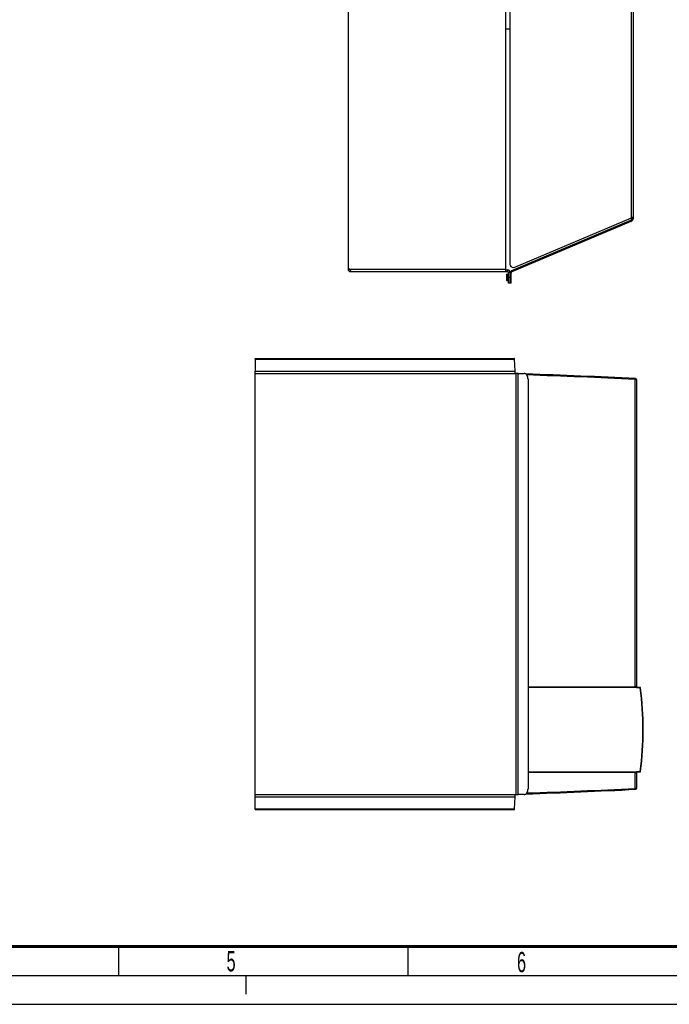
# Model space of a CAD drawing. Header units: millimetres. Extents: x 0 to 594, y 0 to 420.
# Tile 2 of 40: x 185 to 297, y 0 to 170. Entities that reach past the tile are written whole.
import ezdxf

# ---------------------------------------------------------------- set-up
doc = ezdxf.new("R2010")
doc.units = ezdxf.units.MM
doc.header["$LTSCALE"] = 32.67
doc.linetypes.add('DASHED', pattern=[0.2, 0.1, -0.1])
doc.layers.get('0').update_dxf_attribs({"linetype": 'CONTINUOUS'})
doc.layers.add('02___PRT_ALL_AXES', color=7, linetype='CONTINUOUS')
doc.layers.add('ROUNDS', color=7, linetype='CONTINUOUS')
doc.styles.add('TEXTSTYLE_2', font='txt', dxfattribs={"width": 0.6})

msp = doc.modelspace()

# ---------------------------------------------------------------- linework, layer by layer
at = {"color": 9, "linetype": 'CONTINUOUS'}
for p, q in [((290.6932, 136.0124), (290.6932, 176.0195)), ((290.5856, 135.3669), (290.5074, 135.551)), ((268.9128, 127.0842), (242.0031, 127.0842)), ((269.3128, 126.6842), (269.3128, 126.9842)), ((269.4128, 126.5842), (269.7128, 126.5842)), ((269.9565, 126.8277), (270.0346, 126.6436)), ((225.6402, 111.5651), (270.4512, 111.5651)), ((225.6064, 109.4718), (270.562, 109.4718)), ((225.6143, 109.0888), (270.5699, 109.0888)), ((270.7869, 36.2753), (270.7869, 109.0888)), ((271.1336, 36.2753), (271.1336, 109.0888)), ((291.2867, 108.0365), (291.2867, 54.9899)), ((291.2867, 108.0365), (291.4242, 108.0332)), ((291.4242, 108.0332), (291.5222, 108.0309)), ((291.5222, 108.0309), (291.5577, 108.03)), ((291.5604, 54.7933), (272.8163, 54.7933)), ((291.2867, 54.9899), (291.5577, 54.9899)), ((291.5604, 54.7933), (291.7664, 54.7753)), ((291.7664, 54.7753), (291.9723, 54.7572)), ((291.9723, 54.7572), (292.1783, 54.7392)), ((272.8163, 40.1708), (291.5604, 40.1708)), ((291.5577, 39.9742), (291.2867, 39.9742)), ((291.2867, 39.9742), (291.2867, 37.3276)), ((291.6994, 40.183), (291.5604, 40.1708)), ((291.7664, 40.1888), (291.6994, 40.183)), ((291.9723, 40.2068), (291.7664, 40.1888)), ((292.1783, 40.2248), (291.9723, 40.2068)), ((225.6064, 35.8923), (270.562, 35.8923)), ((225.6143, 36.2753), (270.5699, 36.2753)), ((291.4045, 37.3304), (291.2867, 37.3276)), ((291.5577, 37.334), (291.4045, 37.3304)), ((225.6402, 33.799), (270.4512, 33.799))]:
    msp.add_line(p, q, dxfattribs=at)
at = {"color": 3, "linetype": 'CONTINUOUS'}
for p, q in [((291.073, 136.1033), (291.073, 176.0261)), ((290.5856, 135.3669), (270.0346, 126.6436)), ((291.073, 136.1738), (291.0555, 136.1738)), ((242.2027, 126.6842), (269.3128, 126.6842)), ((268.9128, 127.0842), (268.9128, 126.6842)), ((225.601, 36.2753), (225.601, 109.0888))]:
    msp.add_line(p, q, dxfattribs=at)
at = {"color": 7, "linetype": 'CONTINUOUS'}
for p, q in [((268.9128, 168.6842), (269.6783, 168.6842)), ((290.5074, 135.551), (269.9565, 126.8277)), ((291.073, 136.1033), (290.9381, 136.1033)), ((241.7128, 127.1254), (241.9753, 127.0982)), ((242.1107, 126.6842), (242.1107, 126.8777)), ((268.9128, 126.9842), (269.3128, 126.9842)), ((269.7128, 126.4595), (269.9128, 126.4595)), ((225.6402, 111.5651), (225.6064, 109.4718)), ((225.6354, 111.682), (270.4369, 111.682)), ((270.562, 109.4718), (270.4512, 111.5651)), ((225.6143, 36.2753), (225.6143, 109.0888)), ((271.1336, 109.0888), (270.5699, 109.0888)), ((291.5577, 108.03), (291.5577, 54.9899)), ((291.5577, 54.8433), (272.8163, 54.8433)), ((292.1777, 54.789), (291.5577, 54.8433)), ((272.8163, 40.1208), (291.5577, 40.1208)), ((291.5577, 40.1208), (292.1777, 40.175)), ((291.5577, 39.9742), (291.5577, 37.334)), ((225.6402, 33.799), (225.6064, 35.8923)), ((270.4512, 33.799), (270.562, 35.8923)), ((270.5699, 36.2753), (271.1336, 36.2753)), ((225.6354, 33.682), (270.4369, 33.682)), ((202, 10), (202, 5)), ((252, 10), (252, 5)), ((0, 0), (594, 0))]:
    msp.add_line(p, q, dxfattribs=at)
at = {"color": 2, "linetype": 'CONTINUOUS'}
msp.add_line((15, 5), (589, 5), dxfattribs=at)
at = {"color": 7, "linetype": 'DASHED'}
msp.add_line((224, 5), (224, 0), dxfattribs=at)
at = {"color": 7, "linetype": 'CONTINUOUS', "const_width": 0.5}
msp.add_lwpolyline([(584, 10), (20, 10)], dxfattribs=at)
at = {"color": 7, "linetype": 'CONTINUOUS'}
for centre, radius, start, end in [((290.273, 136.1033), 0.6, 293, 357.071779), ((269.3128, 126.5842), 0.4, 0, 90), ((270.1128, 126.4595), 0.4, 113, 180), ((238.852, -918.3047), 1027.8389, 87.0691627, 88.1278869), ((291.3977, 108.03), 0.16, 0, 87.069163), ((291.7177, 54.9899), 0.16, 179.999727, 265), ((292.169, 54.6894), 0.1, 7.407967, 85), ((236.7356, 47.482), 56, 352.591995, 7.407967), ((291.7177, 39.9742), 0.16, 123.784382, 180.000246), ((292.169, 40.2747), 0.1, 275, 352.592033), ((238.852, 1063.6687), 1027.8389, 271.8721131, 272.9308373), ((291.3977, 37.334), 0.16, 272.930837, 360)]:
    msp.add_arc(centre, radius, start, end, dxfattribs=at)
at = {"color": 3, "linetype": 'CONTINUOUS'}
for centre, radius, start, end in [((290.273, 136.1033), 0.8, 293, 360), ((290.1009, 138.1027), 2.1699, 290.195137, 290.731852), ((242.1107, 127.0842), 0.4, 174.084799, 270), ((269.3128, 126.5842), 0.1, 0, 90), ((270.1128, 126.4595), 0.2, 113, 180), ((221.839, 109.0937), 3.7619, 359.924538, 1.5986)]:
    msp.add_arc(centre, radius, start, end, dxfattribs=at)
at = {"color": 9, "linetype": 'CONTINUOUS'}
for centre, radius, start, end in [((238.8858, -918.2587), 1027.6321, 87.0771101, 88.1201934), ((236.512, 47.482), 56.1766, 352.622082, 7.377918), ((238.9666, 1061.6927), 1025.7003, 271.8788324, 272.9238791)]:
    msp.add_arc(centre, radius, start, end, dxfattribs=at)
at = {"color": 3, "linetype": 'CONTINUOUS'}
for points in [[(290.85, 136.0662), (290.7981, 136.0471), (290.7457, 136.0297), (290.6932, 136.0124)], [(290.9777, 136.12), (290.9426, 136.1021), (290.9059, 136.0873), (290.869, 136.0733)], [(225.5995, 109.1987), (225.5991, 109.2131), (225.5986, 109.2276), (225.5978, 109.242)]]:
    msp.add_open_spline(points, degree=3, dxfattribs=at)
for points, knots in [([(291.0555, 136.1738), (291.0512, 136.169), (291.0281, 136.1472), (291.0001, 136.1314), (290.9777, 136.12)], [0, 0, 0, 0, 0.20394636, 1, 1, 1, 1]), ([(242.1408, 126.8086), (242.1323, 126.8295), (242.0925, 126.9242), (242.0484, 127.0181), (242.0031, 127.0842)], [0, 0, 0, 0, 0.22035552, 1, 1, 1, 1]), ([(242.2027, 126.6842), (242.1892, 126.6842), (242.1721, 126.7451), (242.1534, 126.778), (242.1408, 126.8086)], [0, 0, 0, 0, 0.29013918, 1, 1, 1, 1]), ([(225.5978, 36.1221), (225.5983, 36.1326), (225.6004, 36.1836), (225.601, 36.2347), (225.601, 36.2753)], [0, 0, 0, 0, 0.205398, 1, 1, 1, 1])]:
    msp.add_open_spline(points, degree=3, knots=knots, dxfattribs=at)
at = {"color": 7, "linetype": 'CONTINUOUS'}
for points, knots in [([(225.6354, 111.682), (225.6329, 111.682), (225.6354, 111.6668), (225.6282, 111.6379), (225.6309, 111.5978), (225.6306, 111.5702)], [0, 0, 0, 0, 0.06586262, 0.25888782, 1, 1, 1, 1]), ([(225.6402, 111.5651), (225.6399, 111.594), (225.6428, 111.6359), (225.6352, 111.6661), (225.6379, 111.682), (225.6354, 111.682)], [0, 0, 0, 0, 0.74031796, 0.93410432, 1, 1, 1, 1]), ([(270.4512, 111.5651), (270.4497, 111.594), (270.4397, 111.62), (270.4473, 111.682), (270.4369, 111.682)], [0, 0, 0, 0, 0.73611723, 1, 1, 1, 1]), ([(225.6143, 109.0888), (225.6143, 109.1592), (225.6135, 109.2508), (225.6113, 109.3424), (225.6106, 109.3635)], [0, 0, 0, 0, 0.7690503, 1, 1, 1, 1]), ([(270.5699, 109.0888), (270.5699, 109.1248), (270.5692, 109.2525), (270.5668, 109.3803), (270.562, 109.4718)], [0, 0, 0, 0, 0.28236633, 1, 1, 1, 1]), ([(291.5577, 54.8433), (291.5603, 54.8433), (291.5577, 54.8293), (291.5602, 54.8235), (291.5604, 54.8173)], [0, 0, 0, 0, 0.29373155, 1, 1, 1, 1]), ([(291.5604, 54.8173), (291.5606, 54.8134), (291.5607, 54.8054), (291.5606, 54.7974), (291.5604, 54.7933)], [0, 0, 0, 0, 0.49234066, 1, 1, 1, 1]), ([(291.5577, 40.1208), (291.5602, 40.1208), (291.5577, 40.1347), (291.5602, 40.1404), (291.5604, 40.1465)], [0, 0, 0, 0, 0.29351459, 1, 1, 1, 1]), ([(291.5604, 40.1465), (291.5606, 40.1505), (291.5607, 40.1586), (291.5606, 40.1667), (291.5604, 40.1708)], [0, 0, 0, 0, 0.49210787, 1, 1, 1, 1]), ([(225.6106, 36.0005), (225.6113, 36.0217), (225.6135, 36.1133), (225.6143, 36.2049), (225.6143, 36.2753)], [0, 0, 0, 0, 0.2309497, 1, 1, 1, 1]), ([(270.562, 35.8923), (270.5634, 35.9185), (270.5685, 36.0461), (270.5699, 36.1738), (270.5699, 36.2753)], [0, 0, 0, 0, 0.205398, 1, 1, 1, 1]), ([(225.6354, 33.682), (225.6329, 33.682), (225.6354, 33.6973), (225.6282, 33.7262), (225.6309, 33.7662), (225.6306, 33.7939)], [0, 0, 0, 0, 0.06586262, 0.25888782, 1, 1, 1, 1]), ([(225.6402, 33.799), (225.6399, 33.7701), (225.6428, 33.7282), (225.6352, 33.698), (225.6379, 33.6821), (225.6354, 33.682)], [0, 0, 0, 0, 0.74031796, 0.93410432, 1, 1, 1, 1]), ([(270.4369, 33.682), (270.4473, 33.6821), (270.4397, 33.7441), (270.4497, 33.7701), (270.4512, 33.799)], [0, 0, 0, 0, 0.26388277, 1, 1, 1, 1])]:
    msp.add_open_spline(points, degree=3, knots=knots, dxfattribs=at)
for points in [[(225.6106, 109.3635), (225.6096, 109.3996), (225.6083, 109.4357), (225.6064, 109.4718)], [(225.6064, 35.8923), (225.6083, 35.9283), (225.6096, 35.9644), (225.6106, 36.0005)]]:
    msp.add_open_spline(points, degree=3, dxfattribs=at)
at = {"color": 9, "linetype": 'CONTINUOUS'}
for points, knots in [([(291.2794, 108.1963), (291.2868, 108.1959), (291.2844, 108.1558), (291.2886, 108.1373), (291.2887, 108.1183)], [0, 0, 0, 0, 0.27877675, 1, 1, 1, 1]), ([(292.1777, 54.789), (292.1831, 54.7886), (292.1761, 54.7621), (292.1793, 54.7504), (292.1783, 54.7392)], [0, 0, 0, 0, 0.32685564, 1, 1, 1, 1]), ([(292.1783, 54.7392), (292.1855, 54.7386), (292.2, 54.7327), (292.211, 54.722), (292.2154, 54.7157)], [0, 0, 0, 0, 0.48592005, 1, 1, 1, 1]), ([(292.2154, 54.7157), (292.2175, 54.7127), (292.2211, 54.7064), (292.2231, 54.6994), (292.2235, 54.6959)], [0, 0, 0, 0, 0.5116369, 1, 1, 1, 1]), ([(292.2681, 54.7023), (292.2687, 54.6976), (292.2429, 54.7034), (292.2337, 54.6972), (292.2235, 54.6959)], [0, 0, 0, 0, 0.31480527, 1, 1, 1, 1]), ([(292.1776, 40.175), (292.183, 40.175), (292.1761, 40.2025), (292.1793, 40.2136), (292.1783, 40.2249)], [0, 0, 0, 0, 0.32461413, 1, 1, 1, 1]), ([(292.1975, 40.2316), (292.1945, 40.2297), (292.1883, 40.2267), (292.1816, 40.2251), (292.1783, 40.2248)], [0, 0, 0, 0, 0.51165521, 1, 1, 1, 1]), ([(292.2235, 40.2682), (292.2226, 40.2608), (292.2158, 40.2463), (292.2042, 40.2356), (292.1975, 40.2316)], [0, 0, 0, 0, 0.48684169, 1, 1, 1, 1]), ([(292.2681, 40.2618), (292.2683, 40.2665), (292.2434, 40.2607), (292.2337, 40.2669), (292.2235, 40.2682)], [0, 0, 0, 0, 0.31513922, 1, 1, 1, 1]), ([(291.2794, 37.1678), (291.2868, 37.1682), (291.2844, 37.2083), (291.2886, 37.2268), (291.2887, 37.2458)], [0, 0, 0, 0, 0.27874987, 1, 1, 1, 1])]:
    msp.add_open_spline(points, degree=3, knots=knots, dxfattribs=at)
for points in [[(291.2887, 108.1183), (291.2889, 108.091), (291.2881, 108.0637), (291.2867, 108.0365)], [(291.2867, 54.9899), (291.2868, 54.9421), (291.2897, 54.8877), (291.3195, 54.8503)], [(291.3108, 40.1208), (291.2955, 40.0755), (291.281, 40.023), (291.2973, 39.978)], [(291.2887, 37.2458), (291.2889, 37.2731), (291.2881, 37.3004), (291.2867, 37.3276)]]:
    msp.add_open_spline(points, degree=3, dxfattribs=at)
at = {"layer": '02___PRT_ALL_AXES', "color": 3, "linetype": 'CONTINUOUS'}
for p, q in [((241.7164, 127.1601), (241.7128, 127.1254)), ((242.1107, 126.6842), (242.2027, 126.6842))]:
    msp.add_line(p, q, dxfattribs=at)
at = {"layer": '02___PRT_ALL_AXES', "color": 7, "linetype": 'CONTINUOUS'}
for p, q in [((269.1128, 126.2342), (269.2128, 126.2342)), ((269.1128, 126.2342), (269.1128, 125.1342)), ((269.1128, 125.1342), (269.2128, 125.1342))]:
    msp.add_line(p, q, dxfattribs=at)
at = {"layer": '02___PRT_ALL_AXES', "color": 3, "linetype": 'CONTINUOUS'}
msp.add_arc((241.7128, 126.6771), 0.5, 54.504317, 90, dxfattribs=at)
at = {"layer": 'ROUNDS', "color": 3, "linetype": 'CONTINUOUS'}
for p, q in [((241.7128, 175.4842), (241.7128, 127.1771)), ((268.9128, 175.4842), (268.9128, 127.0842)), ((269.6884, 175.1705), (269.6884, 127.9915)), ((270.5218, 127.4392), (290.6932, 136.0124)), ((269.4128, 124.6842), (269.4128, 126.5842)), ((269.9128, 124.6842), (269.9128, 126.4595)), ((270.2877, 127.3915), (270.5218, 127.4392))]:
    msp.add_line(p, q, dxfattribs=at)
at = {"layer": 'ROUNDS', "color": 9, "linetype": 'CONTINUOUS'}
for p, q in [((269.2128, 125.1342), (269.2128, 126.2342)), ((269.1128, 125.6842), (269.2128, 125.6842)), ((269.7128, 125.6842), (269.4128, 125.6842)), ((269.9128, 125.2842), (269.7128, 125.2842))]:
    msp.add_line(p, q, dxfattribs=at)
at = {"layer": 'ROUNDS', "color": 7, "linetype": 'CONTINUOUS'}
for p, q in [((269.7128, 124.6842), (269.7128, 126.5842)), ((269.9128, 124.6842), (269.4128, 124.6842)), ((271.1336, 109.0888), (272.1413, 109.0888)), ((272.8163, 108.0888), (272.8163, 37.2753)), ((272.1413, 36.2753), (271.1336, 36.2753))]:
    msp.add_line(p, q, dxfattribs=at)
at = {"layer": 'ROUNDS', "color": 3, "linetype": 'CONTINUOUS'}
msp.add_arc((270.288, 127.9911), 0.5996, 179.96329, 269.963036, dxfattribs=at)
at = {"layer": 'ROUNDS', "color": 7, "linetype": 'CONTINUOUS'}
for centre, start, end in [((269.2128, 126.4342), 270, 292.5), ((269.2128, 124.9342), 67.5, 90)]:
    msp.add_arc(centre, 0.2, start, end, dxfattribs=at)
for points, knots in [([(272.8163, 108.0888), (272.8163, 108.2175), (272.7844, 108.4663), (272.6441, 108.7925), (272.4256, 109.0264), (272.2311, 109.0888), (272.1413, 109.0888)], [0, 0, 0, 0, 0.29267207, 0.56235599, 0.7958749, 1, 1, 1, 1]), ([(272.1413, 36.2753), (272.2311, 36.2753), (272.4256, 36.3377), (272.6441, 36.5716), (272.7844, 36.8978), (272.8163, 37.1466), (272.8163, 37.2753)], [0, 0, 0, 0, 0.2041251, 0.43764401, 0.70732793, 1, 1, 1, 1])]:
    msp.add_open_spline(points, degree=3, knots=knots, dxfattribs=at)

# ---------------------------------------------------------------- texts
at = {"color": 5, "linetype": 'CONTINUOUS', "char_height": 3.5, "width": 2.1, "attachment_point": 1, "line_spacing_factor": 0.9, "style": 'TEXTSTYLE_2'}
for s, insert in [('5', (220.6784, 9.1994)), ('6', (270.9067, 9.0484))]:
    msp.add_mtext(s, dxfattribs=dict(at, insert=insert))

doc.saveas('drawing.dxf')
